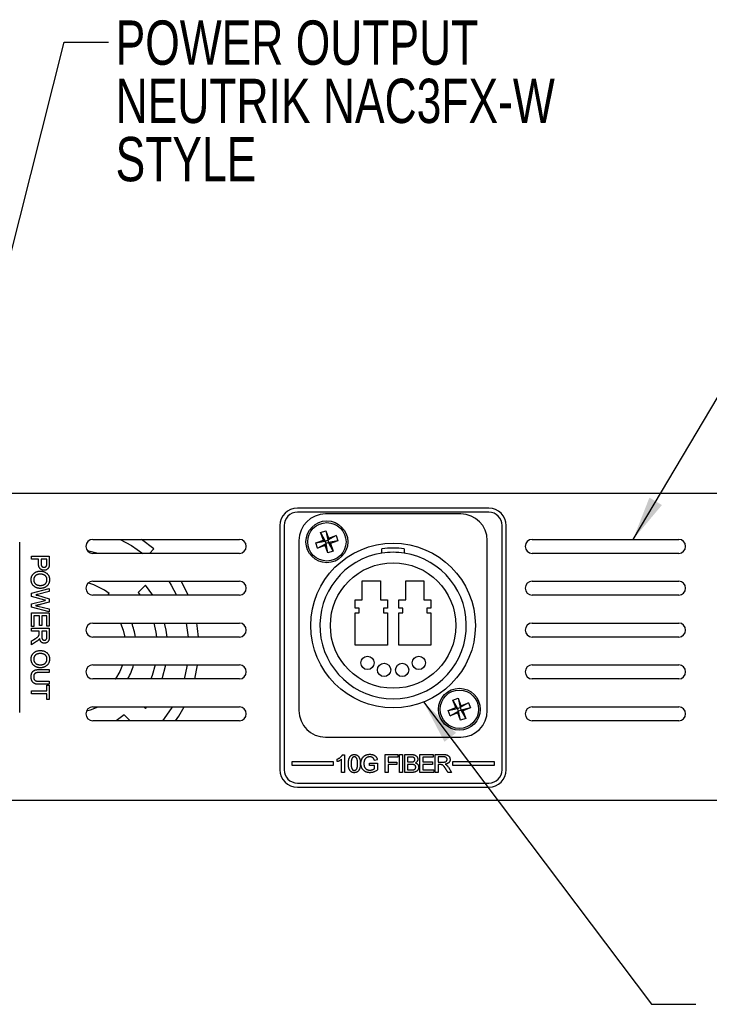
# Model space of a CAD drawing. Header units: millimetres. Extents: x 0 to 844, y -2 to 552.
# Tile 20 of 65: x 601 to 650, y 148 to 219. Entities that reach past the tile are written whole.
import ezdxf

# ---------------------------------------------------------------- set-up
doc = ezdxf.new("R2010")
doc.units = ezdxf.units.MM
doc.styles.add('SLDTEXTSTYLE3', font='TXT', dxfattribs={"width": 0.75})
doc.dimstyles.new('SLDDIMSTYLE2', dxfattribs={"dimtxt": 0.18, "dimasz": 3.175, "dimexe": 0, "dimexo": 0.0625, "dimgap": 0, "dimtad": 0, "dimtih": 1, "dimtoh": 1, "dimdec": 0, "dimrnd": 1e-09, "dimzin": 0, "dimdsep": 46, "dimtxsty": 'Standard', "dimsah": 1, "dimcen": 0.09, "dimadec": 0, "dimazin": 0, "dimtfac": 3.175, "dimtdec": 0, "dimtofl": 0, "dimtmove": 0, "dimatfit": 3, "dimfxl": 1, "dimfrac": 2, "dimtolj": 1, "dimtzin": 0, "dimarcsym": 0})

# ---------------------------------------------------------------- blocks, each defined once
blk = doc.blocks.new('SW_NOTE_0_12')
at = {"color": 0, "linetype": 'Continuous', "lineweight": 0, "char_height": 3.175, "attachment_point": 1, "style": 'SLDTEXTSTYLE3'}
for s, insert in [('POWER OUTPUT', (0.506, 1.557)), ('NEUTRIK NAC3FX-W', (0.506, -2.618)), ('STYLE', (0.506, -6.793))]:
    blk.add_mtext(s, dxfattribs=dict(at, insert=insert))

msp = doc.modelspace()

# ---------------------------------------------------------------- linework, layer by layer
at = {"color": 7, "linetype": 'Continuous', "lineweight": 25}
for p, q in [((786.222, 184.664), (566.222, 184.664)), ((634.613, 183.608), (620.881, 183.608)), ((634.613, 183.308), (620.881, 183.308)), ((632.597, 183.189), (622.897, 183.189)), ((619.631, 182.358), (619.631, 164.851)), ((619.931, 182.358), (619.931, 164.851)), ((635.563, 164.851), (635.563, 182.358)), ((635.863, 164.851), (635.863, 182.358)), ((622.545, 181.849), (622.916, 181.985)), ((622.744, 181.307), (622.545, 181.849)), ((622.545, 181.849), (622.87, 181.248)), ((622.916, 181.985), (623.114, 181.443)), ((622.916, 181.985), (623.056, 181.316)), ((623.657, 181.641), (623.056, 181.316)), ((623.114, 181.443), (623.056, 181.316)), ((623.114, 181.443), (623.657, 181.641)), ((623.657, 181.641), (623.793, 181.27)), ((600.972, 168.964), (600.972, 181.164)), ((606.222, 181.364), (616.722, 181.364)), ((610.599, 180.681), (609.698, 181.364)), ((610.282, 180.364), (610.599, 180.681)), ((620.997, 181.289), (620.997, 169.089)), ((622.201, 181.109), (622.744, 181.307)), ((622.201, 181.109), (622.87, 181.248)), ((622.337, 180.738), (622.201, 181.109)), ((622.337, 180.738), (622.938, 181.063)), ((622.879, 180.936), (622.337, 180.738)), ((622.87, 181.248), (622.744, 181.307)), ((622.87, 181.248), (623.056, 181.316)), ((622.938, 181.063), (622.87, 181.248)), ((622.879, 180.936), (622.938, 181.063)), ((623.078, 180.394), (622.879, 180.936)), ((623.124, 181.131), (622.938, 181.063)), ((623.078, 180.394), (622.938, 181.063)), ((623.056, 181.316), (623.124, 181.131)), ((623.793, 181.27), (623.124, 181.131)), ((623.124, 181.131), (623.25, 181.072)), ((623.449, 180.53), (623.124, 181.131)), ((623.793, 181.27), (623.25, 181.072)), ((623.25, 181.072), (623.449, 180.53)), ((626.947, 180.378), (626.947, 180.682)), ((628.547, 180.682), (628.547, 180.378)), ((634.497, 169.089), (634.497, 181.289)), ((637.722, 181.364), (648.222, 181.364)), ((601.811, 179.939), (601.811, 180.153)), ((601.811, 180.153), (603.095, 180.153)), ((603.095, 180.153), (603.095, 179.664)), ((606.599, 180.364), (605.833, 180.55)), ((616.722, 180.364), (606.222, 180.364)), ((623.449, 180.53), (623.078, 180.394)), ((648.222, 180.364), (637.722, 180.364)), ((602.321, 179.939), (601.811, 179.939)), ((602.321, 179.651), (602.321, 179.939)), ((602.914, 179.939), (602.502, 179.939)), ((602.502, 179.939), (602.502, 179.645)), ((602.914, 179.649), (602.914, 179.939)), ((606.222, 178.364), (616.722, 178.364)), ((609.992, 178.094), (609.458, 177.561)), ((610.514, 177.364), (609.992, 178.094)), ((625.534, 178.389), (626.834, 178.389)), ((625.534, 177.039), (625.534, 178.389)), ((626.834, 178.389), (626.834, 177.039)), ((628.659, 178.389), (629.959, 178.389)), ((628.659, 177.039), (628.659, 178.389)), ((629.959, 178.389), (629.959, 177.039)), ((637.722, 178.364), (648.222, 178.364)), ((601.811, 177.505), (603.095, 177.835)), ((601.811, 177.28), (601.811, 177.505)), ((602.782, 177.009), (601.811, 177.28)), ((602.239, 177.357), (603.095, 177.114)), ((603.095, 177.621), (602.261, 177.419)), ((603.095, 177.835), (603.095, 177.621)), ((616.722, 177.364), (606.222, 177.364)), ((607.282, 177.364), (607.399, 177.482)), ((609.458, 177.561), (609.609, 177.364)), ((648.222, 177.364), (637.722, 177.364)), ((601.811, 176.735), (602.809, 176.994)), ((601.811, 176.505), (601.811, 176.735)), ((603.095, 176.172), (601.811, 176.505)), ((602.278, 176.582), (603.095, 176.384)), ((603.095, 176.872), (602.45, 176.693)), ((602.827, 176.998), (602.782, 177.009)), ((603.095, 177.114), (603.095, 176.872)), ((625.034, 177.039), (625.534, 177.039)), ((625.034, 176.439), (625.034, 177.039)), ((625.322, 176.439), (625.034, 176.439)), ((625.322, 176.089), (625.322, 176.439)), ((626.834, 177.039), (627.334, 177.039)), ((627.047, 176.439), (627.047, 176.089)), ((627.334, 176.439), (627.047, 176.439)), ((627.334, 177.039), (627.334, 176.439)), ((628.159, 177.039), (628.659, 177.039)), ((628.159, 176.439), (628.159, 177.039)), ((628.447, 176.439), (628.159, 176.439)), ((628.447, 176.089), (628.447, 176.439)), ((629.959, 177.039), (630.459, 177.039)), ((630.172, 176.439), (630.172, 176.089)), ((630.459, 176.439), (630.172, 176.439)), ((630.459, 177.039), (630.459, 176.439)), ((601.811, 175.12), (601.811, 176.108)), ((601.811, 176.108), (603.095, 176.108)), ((601.992, 175.894), (601.992, 175.12)), ((602.387, 175.894), (601.992, 175.894)), ((602.387, 175.203), (602.387, 175.894)), ((602.914, 175.894), (602.568, 175.894)), ((602.568, 175.894), (602.568, 175.203)), ((602.914, 175.153), (602.914, 175.894)), ((603.095, 176.384), (603.095, 176.172)), ((603.095, 176.108), (603.095, 175.153)), ((625.034, 176.089), (625.322, 176.089)), ((625.034, 173.789), (625.034, 176.089)), ((627.047, 176.089), (627.334, 176.089)), ((627.334, 176.089), (627.334, 173.789)), ((628.159, 176.089), (628.447, 176.089)), ((628.159, 173.789), (628.159, 176.089)), ((630.172, 176.089), (630.459, 176.089)), ((630.459, 176.089), (630.459, 173.789)), ((601.992, 175.12), (601.811, 175.12)), ((602.568, 175.203), (602.387, 175.203)), ((603.095, 175.153), (602.914, 175.153)), ((606.222, 175.364), (616.722, 175.364)), ((612.9, 175.364), (613.043, 174.364)), ((637.722, 175.364), (648.222, 175.364)), ((601.811, 174.776), (601.811, 174.99)), ((601.811, 174.99), (603.095, 174.99)), ((602.371, 174.776), (601.811, 174.776)), ((602.371, 174.612), (602.371, 174.776)), ((602.93, 174.776), (602.552, 174.776)), ((602.552, 174.776), (602.552, 174.439)), ((602.93, 174.397), (602.93, 174.776)), ((603.095, 174.99), (603.095, 174.408)), ((616.722, 174.364), (606.222, 174.364)), ((648.222, 174.364), (637.722, 174.364)), ((601.811, 173.817), (601.811, 174.07)), ((602.181, 174.047), (601.811, 173.817)), ((627.334, 173.789), (625.034, 173.789)), ((630.459, 173.789), (628.159, 173.789)), ((606.222, 172.364), (616.722, 172.364)), ((611.183, 171.364), (611.45, 172.364)), ((637.722, 172.364), (648.222, 172.364)), ((602.358, 172.032), (603.095, 172.032)), ((603.095, 171.818), (602.36, 171.818)), ((603.095, 172.032), (603.095, 171.818)), ((603.095, 170.979), (602.358, 170.979)), ((602.36, 171.193), (603.095, 171.193)), ((602.914, 170.503), (602.914, 170.915)), ((602.914, 170.915), (603.095, 170.915)), ((603.095, 171.193), (603.095, 170.979)), ((603.095, 170.915), (603.095, 169.877)), ((616.722, 171.364), (606.222, 171.364)), ((607.852, 171.375), (607.862, 171.364)), ((648.222, 171.364), (637.722, 171.364)), ((601.811, 170.503), (602.914, 170.503)), ((601.811, 170.289), (601.811, 170.503)), ((602.914, 170.289), (601.811, 170.289)), ((602.914, 169.877), (602.914, 170.289)), ((603.095, 169.877), (602.914, 169.877)), ((632.035, 169.842), (632.403, 169.984)), ((632.242, 169.303), (632.035, 169.842)), ((632.035, 169.842), (632.369, 169.246)), ((632.403, 169.984), (632.61, 169.445)), ((632.403, 169.984), (632.554, 169.317)), ((633.149, 169.652), (632.554, 169.317)), ((632.61, 169.445), (632.554, 169.317)), ((632.61, 169.445), (633.149, 169.652)), ((633.149, 169.652), (633.291, 169.283)), ((606.222, 169.364), (616.722, 169.364)), ((608.469, 168.778), (607.884, 168.364)), ((608.882, 168.364), (608.469, 168.778)), ((609.862, 169.364), (609.992, 169.235)), ((609.992, 169.235), (610.095, 169.364)), ((631.703, 169.096), (632.242, 169.303)), ((631.703, 169.096), (632.369, 169.246)), ((631.844, 168.727), (631.703, 169.096)), ((631.844, 168.727), (632.44, 169.062)), ((632.383, 168.934), (631.844, 168.727)), ((632.369, 169.246), (632.242, 169.303)), ((632.369, 169.246), (632.554, 169.317)), ((632.44, 169.062), (632.369, 169.246)), ((632.383, 168.934), (632.44, 169.062)), ((632.59, 168.395), (632.383, 168.934)), ((632.624, 169.133), (632.44, 169.062)), ((632.59, 168.395), (632.44, 169.062)), ((632.554, 169.317), (632.624, 169.133)), ((633.291, 169.283), (632.624, 169.133)), ((632.959, 168.537), (632.624, 169.133)), ((632.624, 169.133), (632.752, 169.076)), ((633.291, 169.283), (632.752, 169.076)), ((632.752, 169.076), (632.959, 168.537)), ((637.722, 169.364), (648.222, 169.364)), ((616.722, 168.364), (606.222, 168.364)), ((632.959, 168.537), (632.59, 168.395)), ((648.222, 168.364), (637.722, 168.364)), ((622.897, 167.189), (632.597, 167.189)), ((624.111, 165.926), (624.253, 165.926)), ((624.253, 165.926), (624.253, 164.658)), ((627.179, 164.658), (627.179, 165.942)), ((627.179, 165.942), (628.084, 165.942)), ((628.084, 165.942), (628.084, 165.761)), ((628.207, 165.942), (628.421, 165.942)), ((628.207, 164.658), (628.207, 165.942)), ((628.421, 165.942), (628.421, 164.658)), ((628.576, 164.658), (628.576, 165.942)), ((628.576, 165.942), (629.064, 165.942)), ((629.67, 164.658), (629.67, 165.942)), ((629.67, 165.942), (630.625, 165.942)), ((630.625, 165.942), (630.625, 165.761)), ((630.763, 164.658), (630.763, 165.942)), ((630.763, 165.942), (631.345, 165.942)), ((620.48, 165.424), (620.48, 165.174)), ((623.481, 165.424), (620.48, 165.424)), ((620.48, 165.174), (623.481, 165.174)), ((623.481, 165.174), (623.481, 165.424)), ((623.743, 165.432), (623.743, 165.607)), ((624.055, 164.658), (624.055, 165.613)), ((626.062, 165.152), (626.062, 165.333)), ((626.062, 165.333), (626.638, 165.333)), ((626.424, 165.152), (626.062, 165.152)), ((626.621, 165.563), (626.412, 165.514)), ((626.424, 164.944), (626.424, 165.152)), ((626.638, 165.333), (626.638, 164.851)), ((628.084, 165.761), (627.393, 165.761)), ((627.393, 165.761), (627.393, 165.399)), ((627.393, 165.399), (628.002, 165.399)), ((628.002, 165.218), (627.393, 165.218)), ((627.393, 165.218), (627.393, 164.658)), ((628.002, 165.399), (628.002, 165.218)), ((629.009, 165.761), (628.79, 165.761)), ((628.79, 165.761), (628.79, 165.416)), ((628.79, 165.416), (629.031, 165.416)), ((629.055, 165.235), (628.79, 165.235)), ((628.79, 165.235), (628.79, 164.839)), ((630.625, 165.761), (629.884, 165.761)), ((629.884, 165.761), (629.884, 165.416)), ((629.884, 165.416), (630.575, 165.416)), ((629.884, 165.235), (629.884, 164.839)), ((630.575, 165.235), (629.884, 165.235)), ((630.575, 165.416), (630.575, 165.235)), ((631.357, 165.778), (630.977, 165.778)), ((630.977, 165.778), (630.977, 165.399)), ((630.977, 165.399), (631.315, 165.399)), ((631.141, 165.218), (630.977, 165.218)), ((630.977, 165.218), (630.977, 164.658)), ((632.011, 165.424), (632.011, 165.174)), ((635.013, 165.424), (632.011, 165.424)), ((632.011, 165.174), (635.013, 165.174)), ((635.013, 165.174), (635.013, 165.424)), ((624.253, 164.658), (624.055, 164.658)), ((627.393, 164.658), (627.179, 164.658)), ((628.421, 164.658), (628.207, 164.658)), ((629.076, 164.658), (628.576, 164.658)), ((628.79, 164.839), (629.077, 164.839)), ((630.657, 164.658), (629.67, 164.658)), ((629.884, 164.839), (630.657, 164.839)), ((630.657, 164.839), (630.657, 164.658)), ((630.977, 164.658), (630.763, 164.658)), ((631.936, 164.658), (631.684, 164.658)), ((631.707, 165.029), (631.936, 164.658)), ((620.881, 163.901), (634.613, 163.901)), ((620.881, 163.601), (634.613, 163.601)), ((566.222, 162.664), (786.222, 162.664))]:
    msp.add_line(p, q, dxfattribs=at)
at = {"color": 7, "linetype": 'Continuous', "lineweight": 25, "flags": 128}
for points in [[(608.172, 181.364), (608.991, 180.925), (609.803, 180.364)], [(611.654, 178.364), (611.833, 178.084), (612.224, 177.364)], [(613.05, 177.364), (612.996, 177.485), (612.539, 178.364)], [(608.193, 175.364), (608.388, 174.865), (608.51, 174.364)], [(610.586, 175.364), (610.734, 174.711), (610.783, 174.364)], [(611.537, 174.364), (611.469, 174.858), (611.362, 175.364)], [(613.795, 174.364), (613.729, 174.973), (613.664, 175.364)], [(608.355, 172.364), (608.161, 171.899), (607.852, 171.375)], [(610.685, 172.364), (610.471, 171.6), (610.383, 171.364)], [(612.972, 172.364), (612.84, 171.691), (612.755, 171.364)], [(613.531, 171.364), (613.729, 172.356), (613.73, 172.364)], [(605.765, 169.067), (606.06, 169.154), (606.59, 169.364)], [(611.904, 169.364), (611.833, 169.245), (611.217, 168.364)], [(612.153, 168.364), (612.371, 168.691), (612.762, 169.364)]]:
    msp.add_lwpolyline(points, dxfattribs=at)
at = {"color": 7, "linetype": 'Continuous', "lineweight": 25}
for centre, radius in [((622.997, 181.189), 1.5), ((622.997, 181.189), 1.375), ((627.747, 175.189), 5.9), ((627.747, 175.189), 4.5), ((625.906, 172.511), 0.475), ((629.588, 172.511), 0.475), ((627.099, 172.005), 0.475), ((628.395, 172.005), 0.475), ((632.497, 169.189), 1.5), ((632.497, 169.189), 1.375)]:
    msp.add_circle(centre, radius, dxfattribs=at)
for centre, radius, start, end in [((620.881, 182.358), 1.25, 90, 180), ((634.613, 182.358), 1.25, 0, 90), ((620.881, 182.358), 0.95, 90, 180), ((622.897, 181.289), 1.9, 90, 180), ((632.597, 181.289), 1.9, 0, 90), ((634.613, 182.358), 0.95, 0, 90), ((606.222, 180.864), 0.5, 90, 270), ((616.722, 180.864), 0.5, 270, 90), ((627.747, 175.189), 5.55, 81.71228, 98.28772), ((637.722, 180.864), 0.5, 90, 270), ((648.222, 180.864), 0.5, 270, 90), ((627.747, 175.189), 5.25, 98.76493, 81.23507), ((627.747, 175.189), 5.25, 81.23507, 98.76493), ((606.222, 177.864), 0.5, 90, 270), ((604.572, 173.664), 4.75, 53.47445, 73.9994), ((616.722, 177.864), 0.5, 270, 90), ((637.722, 177.864), 0.5, 90, 270), ((648.222, 177.864), 0.5, 270, 90), ((606.222, 174.864), 0.5, 90, 270), ((604.572, 173.664), 4.75, 8.47445, 20.97096), ((616.722, 174.864), 0.5, 270, 90), ((637.722, 174.864), 0.5, 90, 270), ((648.222, 174.864), 0.5, 270, 90), ((606.222, 171.864), 0.5, 90, 270), ((604.572, 173.664), 4.75, 331.03924, 344.11638), ((616.722, 171.864), 0.5, 270, 90), ((637.722, 171.864), 0.5, 90, 270), ((648.222, 171.864), 0.5, 270, 90), ((606.222, 168.864), 0.5, 90, 270), ((616.722, 168.864), 0.5, 270, 90), ((622.897, 169.089), 1.9, 180, 270), ((632.597, 169.089), 1.9, 270, 0), ((637.722, 168.864), 0.5, 90, 270), ((648.222, 168.864), 0.5, 270, 90), ((620.881, 164.851), 1.25, 180, 270), ((620.881, 164.851), 0.95, 180, 270), ((634.613, 164.851), 0.95, 270, 0), ((634.613, 164.851), 1.25, 270, 0)]:
    msp.add_arc(centre, radius, start, end, dxfattribs=at)
for points, knots in [([(602.718, 179.148), (602.704, 179.149), (602.676, 179.149), (602.635, 179.155), (602.596, 179.164), (602.56, 179.178), (602.524, 179.194), (602.492, 179.215), (602.461, 179.239), (602.432, 179.268), (602.405, 179.3), (602.383, 179.337), (602.364, 179.378), (602.348, 179.424), (602.336, 179.474), (602.327, 179.529), (602.322, 179.589), (602.322, 179.63), (602.321, 179.651)], [0, 0, 0, 0, 0.058775, 0.115207, 0.17012, 0.223495, 0.276817, 0.329914, 0.383838, 0.439124, 0.495973, 0.55507, 0.617431, 0.683659, 0.754616, 0.830918, 0.912588, 1, 1, 1, 1]), ([(602.502, 179.645), (602.503, 179.634), (602.503, 179.612), (602.505, 179.58), (602.509, 179.55), (602.515, 179.522), (602.522, 179.497), (602.531, 179.473), (602.542, 179.452), (602.555, 179.433), (602.569, 179.416), (602.584, 179.402), (602.602, 179.39), (602.621, 179.38), (602.642, 179.372), (602.664, 179.366), (602.688, 179.363), (602.705, 179.363), (602.713, 179.362)], [0, 0, 0, 0, 0.085047, 0.165214, 0.240074, 0.309909, 0.375858, 0.437592, 0.49649, 0.552343, 0.605875, 0.658813, 0.712024, 0.764637, 0.819258, 0.876627, 0.936659, 1, 1, 1, 1]), ([(602.713, 179.362), (602.725, 179.363), (602.747, 179.364), (602.778, 179.371), (602.808, 179.382), (602.835, 179.397), (602.859, 179.416), (602.878, 179.437), (602.893, 179.461), (602.902, 179.488), (602.907, 179.519), (602.911, 179.556), (602.914, 179.6), (602.914, 179.632), (602.914, 179.649)], [0, 0, 0, 0, 0.082912, 0.162901, 0.240423, 0.318237, 0.393855, 0.464133, 0.530912, 0.597723, 0.67347, 0.765655, 0.874006, 1, 1, 1, 1]), ([(603.095, 179.664), (603.095, 179.645), (603.095, 179.61), (603.092, 179.557), (603.089, 179.508), (603.084, 179.462), (603.075, 179.418), (603.062, 179.376), (603.044, 179.336), (603.021, 179.297), (602.993, 179.262), (602.962, 179.231), (602.926, 179.205), (602.887, 179.184), (602.846, 179.168), (602.804, 179.157), (602.762, 179.15), (602.733, 179.149), (602.718, 179.148)], [0, 0, 0, 0, 0.076118, 0.147367, 0.214849, 0.277656, 0.337984, 0.39783, 0.458224, 0.520166, 0.581697, 0.641745, 0.701511, 0.762201, 0.822664, 0.882156, 0.941069, 1, 1, 1, 1]), ([(601.794, 178.474), (601.795, 178.496), (601.796, 178.54), (601.805, 178.604), (601.819, 178.665), (601.84, 178.722), (601.866, 178.776), (601.899, 178.827), (601.937, 178.874), (601.981, 178.917), (602.029, 178.957), (602.08, 178.991), (602.133, 179.02), (602.189, 179.043), (602.248, 179.062), (602.309, 179.075), (602.372, 179.083), (602.416, 179.084), (602.438, 179.084)], [0, 0, 0, 0, 0.067642, 0.132458, 0.195072, 0.25593, 0.316148, 0.376124, 0.437066, 0.499135, 0.561697, 0.6231, 0.683814, 0.744844, 0.80643, 0.869202, 0.933404, 1, 1, 1, 1]), ([(602.435, 178.87), (602.418, 178.87), (602.384, 178.869), (602.335, 178.864), (602.289, 178.856), (602.245, 178.843), (602.205, 178.827), (602.167, 178.808), (602.131, 178.785), (602.099, 178.759), (602.07, 178.73), (602.045, 178.699), (602.023, 178.667), (602.006, 178.632), (601.992, 178.596), (601.982, 178.557), (601.977, 178.517), (601.976, 178.49), (601.976, 178.476)], [0, 0, 0, 0, 0.07569, 0.147949, 0.216861, 0.282945, 0.347003, 0.409419, 0.470686, 0.532, 0.592175, 0.650535, 0.707601, 0.764435, 0.821275, 0.879067, 0.938654, 1, 1, 1, 1]), ([(602.93, 178.472), (602.93, 178.486), (602.93, 178.513), (602.924, 178.553), (602.914, 178.591), (602.902, 178.628), (602.885, 178.663), (602.864, 178.696), (602.84, 178.727), (602.812, 178.757), (602.78, 178.784), (602.744, 178.807), (602.703, 178.827), (602.658, 178.843), (602.608, 178.855), (602.554, 178.864), (602.496, 178.869), (602.456, 178.87), (602.435, 178.87)], [0, 0, 0, 0, 0.057575, 0.113507, 0.167924, 0.221373, 0.274582, 0.328321, 0.383063, 0.439427, 0.497247, 0.556903, 0.619542, 0.685993, 0.7567, 0.832057, 0.913147, 1, 1, 1, 1]), ([(602.438, 179.084), (602.463, 179.084), (602.513, 179.083), (602.585, 179.075), (602.653, 179.062), (602.717, 179.043), (602.777, 179.019), (602.832, 178.99), (602.884, 178.955), (602.931, 178.915), (602.974, 178.871), (603.011, 178.824), (603.042, 178.773), (603.067, 178.72), (603.087, 178.663), (603.101, 178.603), (603.11, 178.539), (603.111, 178.496), (603.112, 178.474)], [0, 0, 0, 0, 0.074108, 0.144837, 0.212146, 0.276982, 0.339503, 0.400823, 0.461057, 0.52146, 0.581121, 0.63943, 0.69713, 0.754966, 0.813487, 0.873349, 0.935416, 1, 1, 1, 1]), ([(602.451, 177.85), (602.428, 177.85), (602.381, 177.851), (602.313, 177.859), (602.249, 177.873), (602.188, 177.892), (602.13, 177.916), (602.075, 177.946), (602.024, 177.982), (601.977, 178.022), (601.934, 178.067), (601.897, 178.116), (601.865, 178.167), (601.839, 178.222), (601.819, 178.281), (601.805, 178.342), (601.796, 178.407), (601.795, 178.451), (601.794, 178.474)], [0, 0, 0, 0, 0.069794, 0.136457, 0.20103, 0.263525, 0.324906, 0.385747, 0.446378, 0.507851, 0.568972, 0.628809, 0.688137, 0.747593, 0.807765, 0.869487, 0.933488, 1, 1, 1, 1]), ([(601.976, 178.476), (601.976, 178.461), (601.977, 178.432), (601.982, 178.389), (601.992, 178.348), (602.006, 178.31), (602.024, 178.273), (602.045, 178.239), (602.071, 178.207), (602.1, 178.178), (602.133, 178.151), (602.169, 178.128), (602.209, 178.108), (602.251, 178.092), (602.297, 178.079), (602.346, 178.07), (602.398, 178.065), (602.433, 178.064), (602.451, 178.064)], [0, 0, 0, 0, 0.063086, 0.123733, 0.182237, 0.239296, 0.295992, 0.352465, 0.40965, 0.468297, 0.528029, 0.588308, 0.649857, 0.713824, 0.779992, 0.849607, 0.922802, 1, 1, 1, 1]), ([(603.112, 178.474), (603.111, 178.451), (603.11, 178.407), (603.101, 178.342), (603.087, 178.28), (603.067, 178.221), (603.041, 178.166), (603.008, 178.115), (602.971, 178.066), (602.927, 178.021), (602.88, 177.981), (602.828, 177.946), (602.774, 177.916), (602.715, 177.892), (602.654, 177.873), (602.589, 177.859), (602.521, 177.851), (602.475, 177.85), (602.451, 177.85)], [0, 0, 0, 0, 0.066811, 0.130615, 0.192449, 0.252674, 0.312055, 0.371332, 0.431292, 0.492219, 0.553532, 0.61439, 0.675144, 0.736336, 0.799119, 0.863442, 0.93043, 1, 1, 1, 1]), ([(602.451, 178.064), (602.47, 178.064), (602.507, 178.065), (602.56, 178.07), (602.609, 178.079), (602.656, 178.092), (602.699, 178.108), (602.738, 178.128), (602.774, 178.152), (602.807, 178.179), (602.836, 178.209), (602.861, 178.241), (602.883, 178.275), (602.9, 178.311), (602.914, 178.349), (602.924, 178.388), (602.929, 178.43), (602.93, 178.458), (602.93, 178.472)], [0, 0, 0, 0, 0.079426, 0.154125, 0.225292, 0.292564, 0.357055, 0.419143, 0.479566, 0.53953, 0.598492, 0.65556, 0.711775, 0.767867, 0.823705, 0.880851, 0.939395, 1, 1, 1, 1]), ([(602.261, 177.419), (602.248, 177.416), (602.223, 177.409), (602.186, 177.401), (602.152, 177.393), (602.131, 177.388), (602.121, 177.386)], [0, 0, 0, 0, 0.1655258, 0.3200902, 0.4624354, 0.5876775, 0.5876775, 0.5876775, 0.5876775]), ([(602.121, 177.386), (602.13, 177.384), (602.148, 177.38), (602.174, 177.374), (602.198, 177.368), (602.219, 177.362), (602.232, 177.359), (602.239, 177.357)], [0.4638922, 0.4638922, 0.4638922, 0.4638922, 0.5893212, 0.7087403, 0.8176784, 0.9139313, 1, 1, 1, 1]), ([(602.45, 176.693), (602.431, 176.687), (602.391, 176.677), (602.333, 176.662), (602.276, 176.65), (602.221, 176.639), (602.166, 176.629), (602.129, 176.624), (602.109, 176.622), (602.107, 176.621)], [0, 0, 0, 0, 0.1381223, 0.2726002, 0.4027997, 0.5294743, 0.6525889, 0.7716727, 0.784195, 0.784195, 0.784195, 0.784195]), ([(602.107, 176.621), (602.114, 176.62), (602.132, 176.616), (602.162, 176.609), (602.199, 176.601), (602.238, 176.592), (602.264, 176.585), (602.278, 176.582)], [0.3409274, 0.3409274, 0.3409274, 0.3409274, 0.4197625, 0.5496418, 0.6896021, 0.8398683, 1, 1, 1, 1]), ([(601.811, 174.07), (601.823, 174.078), (601.848, 174.094), (601.884, 174.116), (601.917, 174.138), (601.949, 174.158), (601.98, 174.177), (602.008, 174.195), (602.034, 174.212), (602.059, 174.228), (602.081, 174.242), (602.102, 174.256), (602.121, 174.268), (602.138, 174.279), (602.153, 174.288), (602.166, 174.297), (602.177, 174.304), (602.195, 174.317), (602.22, 174.334), (602.25, 174.357), (602.277, 174.381), (602.301, 174.405), (602.322, 174.429), (602.338, 174.452), (602.351, 174.475), (602.359, 174.498), (602.365, 174.522), (602.368, 174.549), (602.37, 174.579), (602.371, 174.601), (602.371, 174.612)], [0, 0, 0, 0, 0.054296, 0.105898, 0.154709, 0.201091, 0.244513, 0.285145, 0.323516, 0.358928, 0.391645, 0.421573, 0.448805, 0.473513, 0.495525, 0.514579, 0.531108, 0.545114, 0.593938, 0.640623, 0.684618, 0.726315, 0.764793, 0.799688, 0.830855, 0.858939, 0.887927, 0.921153, 0.958272, 1, 1, 1, 1]), ([(602.552, 174.439), (602.552, 174.422), (602.552, 174.389), (602.556, 174.343), (602.561, 174.303), (602.568, 174.268), (602.579, 174.238), (602.593, 174.212), (602.612, 174.189), (602.634, 174.169), (602.659, 174.154), (602.686, 174.143), (602.714, 174.136), (602.733, 174.135), (602.743, 174.134)], [0, 0, 0, 0, 0.127868, 0.240266, 0.339397, 0.423894, 0.499597, 0.571777, 0.643871, 0.71615, 0.788313, 0.858024, 0.927983, 1, 1, 1, 1]), ([(603.095, 174.408), (603.095, 174.389), (603.094, 174.352), (603.092, 174.299), (603.087, 174.249), (603.08, 174.203), (603.07, 174.161), (603.056, 174.121), (603.037, 174.084), (603.014, 174.051), (602.987, 174.02), (602.958, 173.993), (602.925, 173.971), (602.89, 173.953), (602.854, 173.938), (602.817, 173.928), (602.779, 173.921), (602.753, 173.921), (602.74, 173.92)], [0, 0, 0, 0, 0.083577, 0.161629, 0.233965, 0.300688, 0.363492, 0.424544, 0.484204, 0.544071, 0.602764, 0.660337, 0.717406, 0.775069, 0.832268, 0.888272, 0.944086, 1, 1, 1, 1]), ([(602.743, 174.134), (602.749, 174.134), (602.762, 174.135), (602.78, 174.138), (602.798, 174.143), (602.815, 174.149), (602.831, 174.158), (602.847, 174.168), (602.861, 174.18), (602.876, 174.194), (602.889, 174.211), (602.9, 174.23), (602.909, 174.251), (602.917, 174.276), (602.923, 174.302), (602.928, 174.332), (602.93, 174.364), (602.93, 174.386), (602.93, 174.397)], [0, 0, 0, 0, 0.052295, 0.102995, 0.152633, 0.202436, 0.251999, 0.303474, 0.355607, 0.410495, 0.467806, 0.527953, 0.592724, 0.661681, 0.736999, 0.818334, 0.905417, 1, 1, 1, 1]), ([(602.402, 174.264), (602.4, 174.259), (602.392, 174.244), (602.375, 174.219), (602.352, 174.189), (602.326, 174.16), (602.295, 174.131), (602.261, 174.103), (602.223, 174.074), (602.195, 174.056), (602.181, 174.047)], [0.0510364, 0.0510364, 0.0510364, 0.0510364, 0.1017892, 0.2083741, 0.3210972, 0.4402672, 0.5681704, 0.7031899, 0.8473798, 1, 1, 1, 1]), ([(602.74, 173.92), (602.729, 173.921), (602.706, 173.921), (602.672, 173.926), (602.641, 173.933), (602.611, 173.945), (602.582, 173.959), (602.555, 173.976), (602.53, 173.996), (602.506, 174.019), (602.484, 174.045), (602.465, 174.074), (602.448, 174.105), (602.433, 174.138), (602.421, 174.173), (602.411, 174.211), (602.405, 174.242), (602.403, 174.259), (602.402, 174.264)], [0, 0, 0, 0, 0.0619418, 0.122099, 0.180132, 0.2368391, 0.2934202, 0.3498804, 0.4075793, 0.4665727, 0.5267876, 0.5878135, 0.6505892, 0.7148158, 0.7817888, 0.8509412, 0.923758, 0.9470902, 0.9470902, 0.9470902, 0.9470902]), ([(601.794, 172.787), (601.795, 172.809), (601.796, 172.853), (601.805, 172.917), (601.819, 172.978), (601.84, 173.035), (601.866, 173.089), (601.899, 173.14), (601.937, 173.187), (601.981, 173.23), (602.029, 173.269), (602.08, 173.303), (602.133, 173.332), (602.189, 173.356), (602.248, 173.374), (602.309, 173.387), (602.372, 173.396), (602.416, 173.397), (602.438, 173.397)], [0, 0, 0, 0, 0.067642, 0.132458, 0.195072, 0.25593, 0.316148, 0.376124, 0.437066, 0.499135, 0.561697, 0.6231, 0.683814, 0.744844, 0.80643, 0.869202, 0.933404, 1, 1, 1, 1]), ([(602.435, 173.183), (602.418, 173.183), (602.384, 173.182), (602.335, 173.177), (602.289, 173.168), (602.245, 173.156), (602.205, 173.14), (602.167, 173.121), (602.131, 173.098), (602.099, 173.072), (602.07, 173.043), (602.045, 173.012), (602.023, 172.979), (602.006, 172.945), (601.992, 172.908), (601.982, 172.87), (601.977, 172.83), (601.976, 172.802), (601.976, 172.788)], [0, 0, 0, 0, 0.07569, 0.147949, 0.216861, 0.282945, 0.347003, 0.409419, 0.470686, 0.532, 0.592175, 0.650535, 0.707601, 0.764435, 0.821275, 0.879067, 0.938654, 1, 1, 1, 1]), ([(602.93, 172.785), (602.93, 172.799), (602.93, 172.826), (602.924, 172.866), (602.914, 172.904), (602.902, 172.941), (602.885, 172.975), (602.864, 173.008), (602.84, 173.04), (602.812, 173.069), (602.78, 173.096), (602.744, 173.12), (602.703, 173.139), (602.658, 173.156), (602.608, 173.168), (602.554, 173.177), (602.496, 173.182), (602.456, 173.183), (602.435, 173.183)], [0, 0, 0, 0, 0.0575748, 0.1135067, 0.1679244, 0.221373, 0.2745823, 0.3283215, 0.3830631, 0.4394269, 0.4972473, 0.5569028, 0.6195424, 0.6859927, 0.7566996, 0.8320565, 0.9131474, 1, 1, 1, 1]), ([(602.438, 173.397), (602.463, 173.397), (602.513, 173.396), (602.585, 173.388), (602.653, 173.374), (602.717, 173.356), (602.777, 173.332), (602.832, 173.303), (602.884, 173.268), (602.931, 173.228), (602.974, 173.184), (603.011, 173.137), (603.042, 173.086), (603.067, 173.032), (603.087, 172.975), (603.101, 172.915), (603.11, 172.852), (603.111, 172.809), (603.112, 172.787)], [0, 0, 0, 0, 0.0741078, 0.1448366, 0.2121459, 0.276982, 0.3395026, 0.400823, 0.461057, 0.5214603, 0.5811207, 0.6394303, 0.6971302, 0.754966, 0.8134866, 0.873349, 0.9354163, 1, 1, 1, 1]), ([(602.451, 172.162), (602.428, 172.163), (602.381, 172.164), (602.313, 172.172), (602.249, 172.186), (602.188, 172.205), (602.13, 172.229), (602.075, 172.259), (602.024, 172.294), (601.977, 172.335), (601.934, 172.38), (601.897, 172.428), (601.865, 172.48), (601.839, 172.535), (601.819, 172.593), (601.805, 172.655), (601.796, 172.72), (601.795, 172.764), (601.794, 172.787)], [0, 0, 0, 0, 0.069794, 0.136457, 0.20103, 0.263525, 0.324906, 0.385747, 0.446378, 0.507851, 0.568972, 0.628809, 0.688137, 0.747593, 0.807765, 0.869487, 0.933488, 1, 1, 1, 1]), ([(601.976, 172.788), (601.976, 172.773), (601.977, 172.744), (601.982, 172.701), (601.992, 172.661), (602.006, 172.622), (602.024, 172.586), (602.045, 172.552), (602.071, 172.52), (602.1, 172.49), (602.133, 172.464), (602.169, 172.44), (602.209, 172.421), (602.251, 172.405), (602.297, 172.392), (602.346, 172.383), (602.398, 172.378), (602.433, 172.377), (602.451, 172.376)], [0, 0, 0, 0, 0.063086, 0.123733, 0.182237, 0.239296, 0.295992, 0.352465, 0.40965, 0.468297, 0.528029, 0.588308, 0.649857, 0.713824, 0.779992, 0.849607, 0.922802, 1, 1, 1, 1]), ([(603.112, 172.787), (603.111, 172.764), (603.11, 172.719), (603.101, 172.654), (603.087, 172.593), (603.067, 172.534), (603.041, 172.479), (603.008, 172.427), (602.971, 172.379), (602.927, 172.334), (602.88, 172.294), (602.828, 172.258), (602.774, 172.229), (602.715, 172.204), (602.654, 172.185), (602.589, 172.172), (602.521, 172.164), (602.475, 172.163), (602.451, 172.162)], [0, 0, 0, 0, 0.066811, 0.130615, 0.192449, 0.252674, 0.312055, 0.371332, 0.431292, 0.492219, 0.553532, 0.61439, 0.675144, 0.736336, 0.799119, 0.863442, 0.93043, 1, 1, 1, 1]), ([(602.451, 172.376), (602.47, 172.377), (602.507, 172.377), (602.56, 172.383), (602.609, 172.392), (602.656, 172.404), (602.699, 172.421), (602.738, 172.441), (602.774, 172.465), (602.807, 172.492), (602.836, 172.522), (602.861, 172.554), (602.883, 172.588), (602.9, 172.624), (602.914, 172.661), (602.924, 172.701), (602.929, 172.742), (602.93, 172.77), (602.93, 172.785)], [0, 0, 0, 0, 0.079426, 0.154125, 0.225292, 0.292564, 0.357055, 0.419143, 0.479566, 0.53953, 0.598492, 0.65556, 0.711775, 0.767867, 0.823705, 0.880851, 0.939395, 1, 1, 1, 1]), ([(601.794, 171.512), (601.795, 171.526), (601.795, 171.554), (601.798, 171.594), (601.802, 171.633), (601.807, 171.67), (601.815, 171.704), (601.824, 171.736), (601.834, 171.767), (601.847, 171.795), (601.86, 171.821), (601.875, 171.845), (601.891, 171.868), (601.908, 171.889), (601.925, 171.908), (601.944, 171.925), (601.964, 171.941), (601.991, 171.958), (602.026, 171.977), (602.069, 171.996), (602.113, 172.01), (602.158, 172.019), (602.204, 172.025), (602.253, 172.029), (602.304, 172.032), (602.339, 172.032), (602.358, 172.032)], [0, 0, 0, 0, 0.047991, 0.093754, 0.137358, 0.178608, 0.218238, 0.25576, 0.291965, 0.326392, 0.359618, 0.391792, 0.422506, 0.452526, 0.481576, 0.510217, 0.538028, 0.565767, 0.620095, 0.672929, 0.724125, 0.774637, 0.826555, 0.881119, 0.939003, 1, 1, 1, 1]), ([(602.358, 170.979), (602.342, 170.979), (602.312, 170.979), (602.266, 170.981), (602.223, 170.985), (602.18, 170.989), (602.137, 170.997), (602.095, 171.01), (602.051, 171.027), (602.014, 171.045), (601.986, 171.062), (601.964, 171.077), (601.944, 171.094), (601.925, 171.114), (601.907, 171.135), (601.889, 171.158), (601.872, 171.184), (601.856, 171.211), (601.841, 171.241), (601.829, 171.273), (601.818, 171.307), (601.809, 171.343), (601.803, 171.382), (601.798, 171.423), (601.795, 171.467), (601.795, 171.496), (601.794, 171.512)], [0, 0, 0, 0, 0.051973, 0.102268, 0.151218, 0.198618, 0.246254, 0.29559, 0.348051, 0.403007, 0.431466, 0.460469, 0.489991, 0.52024, 0.551786, 0.584345, 0.618347, 0.653604, 0.690327, 0.728606, 0.768376, 0.810297, 0.854287, 0.900546, 0.948883, 1, 1, 1, 1]), ([(602.36, 171.818), (602.342, 171.818), (602.307, 171.818), (602.256, 171.815), (602.21, 171.81), (602.168, 171.803), (602.129, 171.792), (602.093, 171.775), (602.06, 171.751), (602.036, 171.727), (602.018, 171.705), (602.007, 171.685), (601.997, 171.664), (601.989, 171.64), (601.983, 171.614), (601.979, 171.587), (601.976, 171.557), (601.976, 171.536), (601.976, 171.525)], [0, 0, 0, 0, 0.097461, 0.187295, 0.269693, 0.344904, 0.415411, 0.484568, 0.555405, 0.629163, 0.667321, 0.707334, 0.748907, 0.792887, 0.839934, 0.88995, 0.943256, 1, 1, 1, 1]), ([(601.976, 171.525), (601.976, 171.514), (601.976, 171.491), (601.978, 171.458), (601.982, 171.427), (601.987, 171.398), (601.993, 171.372), (602.002, 171.349), (602.011, 171.327), (602.026, 171.302), (602.047, 171.275), (602.077, 171.248), (602.111, 171.227), (602.15, 171.213), (602.194, 171.204), (602.244, 171.197), (602.3, 171.193), (602.339, 171.193), (602.36, 171.193)], [0, 0, 0, 0, 0.059332, 0.11446, 0.166442, 0.2145, 0.259225, 0.301094, 0.340155, 0.376944, 0.445822, 0.512503, 0.57767, 0.645134, 0.718659, 0.802427, 0.895956, 1, 1, 1, 1]), ([(623.743, 165.607), (623.764, 165.618), (623.807, 165.639), (623.866, 165.674), (623.921, 165.711), (623.969, 165.75), (624.013, 165.79), (624.051, 165.834), (624.085, 165.878), (624.102, 165.91), (624.111, 165.926)], [0, 0, 0, 0, 0.146816, 0.285833, 0.41802, 0.543801, 0.663782, 0.779505, 0.891221, 1, 1, 1, 1]), ([(624.54, 165.291), (624.54, 165.318), (624.541, 165.369), (624.546, 165.443), (624.554, 165.511), (624.566, 165.575), (624.581, 165.634), (624.599, 165.688), (624.622, 165.736), (624.647, 165.78), (624.675, 165.818), (624.707, 165.852), (624.742, 165.88), (624.78, 165.903), (624.82, 165.921), (624.864, 165.934), (624.911, 165.941), (624.943, 165.942), (624.959, 165.942)], [0, 0, 0, 0, 0.090374, 0.175022, 0.254198, 0.32814, 0.397451, 0.461951, 0.522794, 0.580033, 0.634479, 0.686732, 0.737383, 0.787705, 0.838175, 0.889761, 0.943418, 1, 1, 1, 1]), ([(624.959, 165.942), (624.977, 165.942), (625.011, 165.941), (625.061, 165.933), (625.108, 165.921), (625.151, 165.903), (625.19, 165.88), (625.226, 165.852), (625.259, 165.818), (625.288, 165.78), (625.314, 165.736), (625.336, 165.687), (625.355, 165.634), (625.37, 165.575), (625.382, 165.511), (625.39, 165.442), (625.395, 165.369), (625.396, 165.318), (625.396, 165.291)], [0, 0, 0, 0, 0.059657, 0.115868, 0.169549, 0.221548, 0.272497, 0.32382, 0.375773, 0.429864, 0.486269, 0.546069, 0.609559, 0.677754, 0.750429, 0.828247, 0.911465, 1, 1, 1, 1]), ([(625.436, 165.295), (625.436, 165.31), (625.436, 165.34), (625.44, 165.383), (625.446, 165.427), (625.454, 165.469), (625.464, 165.511), (625.477, 165.552), (625.492, 165.592), (625.509, 165.631), (625.529, 165.669), (625.55, 165.705), (625.575, 165.738), (625.601, 165.77), (625.629, 165.799), (625.66, 165.826), (625.693, 165.851), (625.728, 165.873), (625.765, 165.894), (625.804, 165.911), (625.845, 165.926), (625.888, 165.938), (625.933, 165.947), (625.98, 165.954), (626.029, 165.958), (626.062, 165.959), (626.079, 165.959)], [0, 0, 0, 0, 0.042672, 0.08498, 0.126516, 0.167961, 0.208869, 0.249897, 0.290938, 0.332125, 0.372932, 0.413108, 0.452524, 0.491737, 0.530624, 0.569758, 0.609015, 0.64896, 0.689462, 0.730523, 0.772407, 0.815187, 0.859053, 0.904388, 0.951406, 1, 1, 1, 1]), ([(626.079, 165.959), (626.097, 165.959), (626.133, 165.958), (626.185, 165.953), (626.235, 165.946), (626.281, 165.935), (626.325, 165.921), (626.366, 165.904), (626.405, 165.884), (626.44, 165.861), (626.473, 165.835), (626.503, 165.805), (626.53, 165.772), (626.554, 165.737), (626.575, 165.698), (626.594, 165.656), (626.609, 165.611), (626.617, 165.579), (626.621, 165.563)], [0, 0, 0, 0, 0.074476, 0.145358, 0.213278, 0.278221, 0.340564, 0.400734, 0.459207, 0.516791, 0.573723, 0.630319, 0.687645, 0.746004, 0.806061, 0.868022, 0.932682, 1, 1, 1, 1]), ([(629.064, 165.942), (629.084, 165.942), (629.123, 165.942), (629.178, 165.936), (629.228, 165.929), (629.274, 165.917), (629.316, 165.902), (629.353, 165.883), (629.386, 165.862), (629.413, 165.836), (629.437, 165.809), (629.457, 165.782), (629.475, 165.753), (629.49, 165.725), (629.501, 165.696), (629.508, 165.666), (629.514, 165.636), (629.514, 165.616), (629.514, 165.605)], [0, 0, 0, 0, 0.094457, 0.18153, 0.262359, 0.33758, 0.406847, 0.47201, 0.533306, 0.592361, 0.64918, 0.703556, 0.755844, 0.806083, 0.855291, 0.903663, 0.951505, 1, 1, 1, 1]), ([(631.345, 165.942), (631.365, 165.942), (631.402, 165.942), (631.455, 165.939), (631.505, 165.934), (631.55, 165.927), (631.593, 165.917), (631.632, 165.903), (631.669, 165.884), (631.703, 165.861), (631.733, 165.835), (631.76, 165.805), (631.783, 165.773), (631.801, 165.738), (631.815, 165.701), (631.826, 165.664), (631.832, 165.626), (631.833, 165.601), (631.833, 165.588)], [0, 0, 0, 0, 0.083579, 0.161633, 0.233971, 0.300696, 0.363502, 0.424556, 0.484217, 0.543776, 0.602754, 0.660328, 0.717398, 0.775063, 0.832264, 0.888269, 0.944084, 1, 1, 1, 1]), ([(624.055, 165.613), (624.048, 165.605), (624.034, 165.587), (624.006, 165.563), (623.975, 165.539), (623.938, 165.516), (623.896, 165.494), (623.849, 165.473), (623.798, 165.451), (623.762, 165.439), (623.743, 165.432)], [0, 0, 0, 0, 0.090171, 0.188684, 0.296623, 0.41439, 0.54361, 0.683834, 0.835734, 1, 1, 1, 1]), ([(624.959, 164.642), (624.942, 164.642), (624.909, 164.643), (624.861, 164.651), (624.817, 164.664), (624.775, 164.682), (624.737, 164.704), (624.703, 164.733), (624.672, 164.766), (624.644, 164.804), (624.619, 164.848), (624.598, 164.896), (624.58, 164.95), (624.565, 165.008), (624.554, 165.072), (624.546, 165.141), (624.541, 165.214), (624.54, 165.265), (624.54, 165.291)], [0, 0, 0, 0, 0.057985, 0.113032, 0.165686, 0.216638, 0.267153, 0.317516, 0.369295, 0.423153, 0.480033, 0.540175, 0.60441, 0.673211, 0.747015, 0.825772, 0.91003, 1, 1, 1, 1]), ([(624.958, 165.778), (624.95, 165.777), (624.933, 165.777), (624.909, 165.771), (624.887, 165.763), (624.866, 165.75), (624.846, 165.734), (624.828, 165.715), (624.811, 165.692), (624.796, 165.666), (624.782, 165.635), (624.77, 165.6), (624.76, 165.56), (624.752, 165.516), (624.745, 165.466), (624.741, 165.412), (624.738, 165.353), (624.738, 165.313), (624.737, 165.291)], [0, 0, 0, 0, 0.042423, 0.083065, 0.123405, 0.164255, 0.206765, 0.251815, 0.299538, 0.350783, 0.406994, 0.469761, 0.539481, 0.615797, 0.700314, 0.792254, 0.892242, 1, 1, 1, 1]), ([(624.737, 165.291), (624.738, 165.276), (624.738, 165.247), (624.739, 165.205), (624.741, 165.165), (624.744, 165.127), (624.748, 165.093), (624.753, 165.06), (624.758, 165.03), (624.765, 165.003), (624.773, 164.977), (624.781, 164.954), (624.789, 164.932), (624.799, 164.913), (624.809, 164.895), (624.819, 164.879), (624.83, 164.864), (624.846, 164.848), (624.868, 164.832), (624.897, 164.817), (624.928, 164.808), (624.949, 164.807), (624.96, 164.806)], [0, 0, 0, 0, 0.076228, 0.147694, 0.215731, 0.279103, 0.338748, 0.393755, 0.445608, 0.493147, 0.537661, 0.579534, 0.618438, 0.655648, 0.69017, 0.72291, 0.753588, 0.782849, 0.838167, 0.891542, 0.94491, 1, 1, 1, 1]), ([(625.198, 165.291), (625.198, 165.306), (625.198, 165.335), (625.197, 165.377), (625.195, 165.417), (625.192, 165.454), (625.188, 165.488), (625.183, 165.52), (625.178, 165.55), (625.171, 165.577), (625.164, 165.602), (625.156, 165.625), (625.147, 165.647), (625.138, 165.667), (625.127, 165.685), (625.116, 165.701), (625.104, 165.716), (625.087, 165.733), (625.063, 165.752), (625.031, 165.767), (624.995, 165.776), (624.971, 165.777), (624.958, 165.778)], [0, 0, 0, 0, 0.073372, 0.142955, 0.207929, 0.26921, 0.326392, 0.37995, 0.429188, 0.474962, 0.517779, 0.558147, 0.596739, 0.632968, 0.667372, 0.700309, 0.73164, 0.761929, 0.820031, 0.877884, 0.937029, 1, 1, 1, 1]), ([(625.396, 165.291), (625.396, 165.265), (625.395, 165.215), (625.39, 165.142), (625.381, 165.074), (625.37, 165.01), (625.354, 164.952), (625.335, 164.898), (625.313, 164.85), (625.288, 164.806), (625.258, 164.767), (625.226, 164.733), (625.19, 164.705), (625.15, 164.682), (625.107, 164.664), (625.061, 164.651), (625.011, 164.643), (624.977, 164.642), (624.959, 164.642)], [0, 0, 0, 0, 0.087896, 0.170463, 0.247622, 0.3202, 0.388013, 0.452039, 0.511995, 0.568944, 0.623176, 0.67568, 0.727136, 0.778365, 0.8305, 0.88412, 0.940477, 1, 1, 1, 1]), ([(624.96, 164.806), (624.969, 164.807), (624.988, 164.808), (625.014, 164.813), (625.039, 164.822), (625.063, 164.834), (625.084, 164.85), (625.104, 164.869), (625.122, 164.892), (625.138, 164.918), (625.153, 164.949), (625.165, 164.984), (625.175, 165.024), (625.184, 165.068), (625.191, 165.117), (625.195, 165.171), (625.198, 165.23), (625.198, 165.27), (625.198, 165.291)], [0, 0, 0, 0, 0.047025, 0.09179, 0.13524, 0.178558, 0.222503, 0.267759, 0.315468, 0.366254, 0.421594, 0.483125, 0.551116, 0.626336, 0.708575, 0.798073, 0.895033, 1, 1, 1, 1]), ([(626.09, 164.642), (626.066, 164.642), (626.019, 164.643), (625.951, 164.652), (625.886, 164.666), (625.825, 164.685), (625.767, 164.71), (625.713, 164.741), (625.662, 164.778), (625.615, 164.82), (625.573, 164.866), (625.537, 164.917), (625.505, 164.971), (625.48, 165.029), (625.46, 165.09), (625.446, 165.155), (625.438, 165.224), (625.437, 165.271), (625.436, 165.295)], [0, 0, 0, 0, 0.068943, 0.134606, 0.198053, 0.259507, 0.319779, 0.379164, 0.438781, 0.499108, 0.559417, 0.618979, 0.678609, 0.73898, 0.800745, 0.86438, 0.930563, 1, 1, 1, 1]), ([(626.067, 165.778), (626.051, 165.777), (626.019, 165.777), (625.972, 165.771), (625.929, 165.761), (625.889, 165.746), (625.851, 165.729), (625.816, 165.706), (625.785, 165.68), (625.757, 165.65), (625.731, 165.616), (625.71, 165.579), (625.691, 165.54), (625.676, 165.498), (625.665, 165.453), (625.656, 165.405), (625.651, 165.354), (625.65, 165.319), (625.65, 165.302)], [0, 0, 0, 0, 0.0684828, 0.1331339, 0.1949177, 0.2541738, 0.3118541, 0.3685921, 0.4255593, 0.483088, 0.5414087, 0.600512, 0.6607636, 0.7232003, 0.7875839, 0.8549034, 0.9258031, 1, 1, 1, 1]), ([(625.65, 165.302), (625.65, 165.288), (625.65, 165.262), (625.653, 165.223), (625.657, 165.187), (625.663, 165.152), (625.671, 165.119), (625.68, 165.088), (625.691, 165.058), (625.703, 165.031), (625.718, 165.005), (625.733, 164.982), (625.75, 164.959), (625.769, 164.939), (625.789, 164.92), (625.81, 164.903), (625.833, 164.887), (625.866, 164.869), (625.909, 164.851), (625.963, 164.835), (626.019, 164.825), (626.057, 164.823), (626.076, 164.823)], [0, 0, 0, 0, 0.055474, 0.108583, 0.159065, 0.207793, 0.254237, 0.298497, 0.341416, 0.382671, 0.422679, 0.461676, 0.499973, 0.537996, 0.575736, 0.613198, 0.651117, 0.689548, 0.766598, 0.843274, 0.920753, 1, 1, 1, 1]), ([(626.412, 165.514), (626.409, 165.526), (626.403, 165.547), (626.391, 165.578), (626.378, 165.607), (626.364, 165.633), (626.347, 165.657), (626.33, 165.679), (626.311, 165.698), (626.29, 165.715), (626.268, 165.73), (626.244, 165.743), (626.219, 165.754), (626.192, 165.763), (626.163, 165.77), (626.132, 165.774), (626.1, 165.777), (626.078, 165.778), (626.067, 165.778)], [0, 0, 0, 0, 0.073008, 0.142437, 0.208614, 0.271651, 0.332504, 0.391052, 0.447364, 0.503549, 0.559442, 0.616167, 0.674426, 0.734386, 0.796272, 0.86102, 0.928999, 1, 1, 1, 1]), ([(629.3, 165.584), (629.3, 165.597), (629.299, 165.621), (629.292, 165.655), (629.279, 165.683), (629.261, 165.705), (629.24, 165.723), (629.216, 165.736), (629.189, 165.746), (629.16, 165.753), (629.128, 165.757), (629.092, 165.759), (629.052, 165.761), (629.024, 165.761), (629.009, 165.761)], [0, 0, 0, 0, 0.097374, 0.182952, 0.259097, 0.330075, 0.399536, 0.468767, 0.539364, 0.612918, 0.693797, 0.785365, 0.887188, 1, 1, 1, 1]), ([(629.031, 165.416), (629.044, 165.416), (629.069, 165.416), (629.105, 165.418), (629.138, 165.42), (629.167, 165.424), (629.194, 165.43), (629.218, 165.44), (629.241, 165.453), (629.262, 165.469), (629.28, 165.491), (629.292, 165.517), (629.299, 165.549), (629.3, 165.572), (629.3, 165.584)], [0, 0, 0, 0, 0.107997, 0.206991, 0.29568, 0.374918, 0.447713, 0.519461, 0.589824, 0.661664, 0.735376, 0.81379, 0.90088, 1, 1, 1, 1]), ([(629.366, 165.037), (629.366, 165.045), (629.366, 165.059), (629.363, 165.081), (629.357, 165.101), (629.35, 165.12), (629.341, 165.138), (629.329, 165.154), (629.316, 165.169), (629.3, 165.183), (629.282, 165.195), (629.26, 165.206), (629.234, 165.215), (629.205, 165.222), (629.173, 165.228), (629.137, 165.232), (629.097, 165.234), (629.07, 165.234), (629.055, 165.235)], [0, 0, 0, 0, 0.0540091, 0.105426, 0.1547954, 0.2027315, 0.2499049, 0.2973721, 0.3451315, 0.3942145, 0.4467596, 0.5040678, 0.5684469, 0.6393794, 0.7171956, 0.8035893, 0.8975947, 1, 1, 1, 1]), ([(629.514, 165.605), (629.514, 165.592), (629.513, 165.565), (629.504, 165.525), (629.49, 165.486), (629.47, 165.449), (629.445, 165.415), (629.415, 165.385), (629.381, 165.36), (629.355, 165.348), (629.342, 165.342)], [0, 0, 0, 0, 0.121876, 0.243069, 0.366009, 0.492343, 0.619014, 0.743074, 0.869918, 1, 1, 1, 1]), ([(629.342, 165.342), (629.351, 165.339), (629.369, 165.334), (629.395, 165.324), (629.419, 165.313), (629.442, 165.299), (629.463, 165.284), (629.483, 165.267), (629.501, 165.248), (629.517, 165.228), (629.532, 165.206), (629.545, 165.184), (629.556, 165.161), (629.565, 165.137), (629.571, 165.113), (629.577, 165.088), (629.58, 165.063), (629.58, 165.046), (629.58, 165.037)], [0, 0, 0, 0, 0.067973, 0.13439, 0.198532, 0.261443, 0.323617, 0.386035, 0.447841, 0.510896, 0.573722, 0.634949, 0.695519, 0.756101, 0.816128, 0.876482, 0.937789, 1, 1, 1, 1]), ([(631.684, 164.658), (631.676, 164.671), (631.66, 164.695), (631.638, 164.731), (631.616, 164.765), (631.596, 164.797), (631.577, 164.827), (631.559, 164.855), (631.542, 164.881), (631.526, 164.906), (631.512, 164.929), (631.498, 164.949), (631.486, 164.968), (631.475, 164.985), (631.465, 165), (631.456, 165.013), (631.449, 165.025), (631.437, 165.043), (631.42, 165.067), (631.396, 165.097), (631.372, 165.124), (631.348, 165.148), (631.325, 165.169), (631.301, 165.185), (631.279, 165.198), (631.256, 165.206), (631.232, 165.212), (631.205, 165.215), (631.174, 165.218), (631.153, 165.218), (631.141, 165.218)], [0, 0, 0, 0, 0.054298, 0.105902, 0.154715, 0.201098, 0.244522, 0.285156, 0.323528, 0.358941, 0.39166, 0.421589, 0.448822, 0.473531, 0.495544, 0.51477, 0.5313, 0.545307, 0.594132, 0.640626, 0.684623, 0.726321, 0.764801, 0.799697, 0.830865, 0.859245, 0.888234, 0.92115, 0.958271, 1, 1, 1, 1]), ([(631.315, 165.399), (631.332, 165.399), (631.365, 165.4), (631.411, 165.403), (631.451, 165.408), (631.485, 165.415), (631.515, 165.426), (631.542, 165.44), (631.564, 165.459), (631.584, 165.481), (631.6, 165.506), (631.611, 165.533), (631.618, 165.561), (631.619, 165.58), (631.619, 165.59)], [0, 0, 0, 0, 0.127909, 0.240342, 0.338879, 0.423403, 0.499131, 0.571883, 0.643512, 0.715813, 0.787999, 0.857979, 0.92796, 1, 1, 1, 1]), ([(631.619, 165.59), (631.619, 165.597), (631.619, 165.609), (631.616, 165.628), (631.611, 165.645), (631.605, 165.662), (631.596, 165.678), (631.586, 165.694), (631.573, 165.709), (631.559, 165.723), (631.543, 165.736), (631.524, 165.747), (631.502, 165.757), (631.478, 165.764), (631.451, 165.771), (631.422, 165.775), (631.39, 165.777), (631.368, 165.778), (631.357, 165.778)], [0, 0, 0, 0, 0.052306, 0.103016, 0.152664, 0.202477, 0.25205, 0.303926, 0.35607, 0.410969, 0.467737, 0.528502, 0.592641, 0.661612, 0.736945, 0.818297, 0.905398, 1, 1, 1, 1]), ([(631.833, 165.588), (631.833, 165.576), (631.833, 165.553), (631.828, 165.52), (631.82, 165.488), (631.809, 165.458), (631.795, 165.429), (631.778, 165.402), (631.758, 165.377), (631.734, 165.353), (631.708, 165.332), (631.68, 165.312), (631.649, 165.295), (631.616, 165.281), (631.58, 165.268), (631.542, 165.259), (631.512, 165.253), (631.494, 165.25), (631.49, 165.25)], [0, 0, 0, 0, 0.061939, 0.1220936, 0.180124, 0.2366709, 0.2934515, 0.3499092, 0.4076055, 0.4665964, 0.5268086, 0.5878318, 0.6506047, 0.7148284, 0.7817984, 0.8509478, 0.9237614, 0.9470925, 0.9470925, 0.9470925, 0.9470925]), ([(631.49, 165.25), (631.495, 165.247), (631.51, 165.239), (631.535, 165.223), (631.564, 165.2), (631.594, 165.173), (631.623, 165.142), (631.651, 165.108), (631.68, 165.07), (631.698, 165.043), (631.707, 165.029)], [0.0510364, 0.0510364, 0.0510364, 0.0510364, 0.1017892, 0.2083741, 0.3210972, 0.4402672, 0.5681704, 0.7031899, 0.8473798, 1, 1, 1, 1]), ([(626.076, 164.823), (626.092, 164.823), (626.123, 164.824), (626.169, 164.83), (626.214, 164.839), (626.258, 164.853), (626.302, 164.87), (626.344, 164.89), (626.385, 164.915), (626.411, 164.934), (626.424, 164.944)], [0, 0, 0, 0, 0.125604, 0.249297, 0.371976, 0.494561, 0.61772, 0.742254, 0.869641, 1, 1, 1, 1]), ([(626.638, 164.851), (626.617, 164.834), (626.576, 164.801), (626.51, 164.759), (626.444, 164.723), (626.376, 164.693), (626.306, 164.67), (626.235, 164.654), (626.163, 164.644), (626.114, 164.642), (626.09, 164.642)], [0, 0, 0, 0, 0.134489, 0.264262, 0.390174, 0.5135, 0.635235, 0.756448, 0.877425, 1, 1, 1, 1]), ([(629.58, 165.037), (629.58, 165.02), (629.578, 164.985), (629.568, 164.935), (629.549, 164.886), (629.529, 164.847), (629.51, 164.818), (629.493, 164.797), (629.475, 164.778), (629.455, 164.76), (629.434, 164.743), (629.411, 164.728), (629.387, 164.715), (629.361, 164.703), (629.333, 164.692), (629.302, 164.683), (629.27, 164.675), (629.235, 164.669), (629.199, 164.664), (629.16, 164.661), (629.119, 164.659), (629.09, 164.658), (629.076, 164.658)], [0, 0, 0, 0, 0.072578, 0.14393, 0.216067, 0.290019, 0.327385, 0.364348, 0.401303, 0.438546, 0.476015, 0.514281, 0.553292, 0.59342, 0.635032, 0.679127, 0.725783, 0.77482, 0.826783, 0.881408, 0.939114, 1, 1, 1, 1]), ([(629.077, 164.839), (629.091, 164.84), (629.116, 164.84), (629.153, 164.842), (629.186, 164.846), (629.216, 164.852), (629.243, 164.859), (629.267, 164.868), (629.288, 164.878), (629.305, 164.891), (629.319, 164.905), (629.332, 164.92), (629.343, 164.936), (629.351, 164.954), (629.358, 164.973), (629.363, 164.993), (629.366, 165.015), (629.366, 165.029), (629.366, 165.037)], [0, 0, 0, 0, 0.099542, 0.191585, 0.275049, 0.35149, 0.420645, 0.483847, 0.540428, 0.592828, 0.642335, 0.691579, 0.739843, 0.788375, 0.838131, 0.889679, 0.943438, 1, 1, 1, 1])]:
    msp.add_open_spline(points, degree=3, knots=knots, dxfattribs=at)
msp.add_open_spline([(602.809, 176.994), (602.815, 176.995), (602.821, 176.997), (602.827, 176.998)], degree=3, dxfattribs=at)

# ---------------------------------------------------------------- block references
at = {"color": 1, "linetype": 'Continuous', "lineweight": 0}
msp.add_blockref('SW_NOTE_0_12', (607.344, 217.001), dxfattribs=at)

# ---------------------------------------------------------------- leaders
for points in [[(595.18, 181.472), (604.17, 217.001), (607.344, 217.001)], [(644.95, 181.364), (666.133, 217.001), (669.308, 217.001)], [(629.931, 169.709), (646.269, 148.039), (649.444, 148.039)]]:
    msp.add_leader(points, dimstyle='SLDDIMSTYLE2', dxfattribs=at)

doc.saveas('drawing.dxf')
